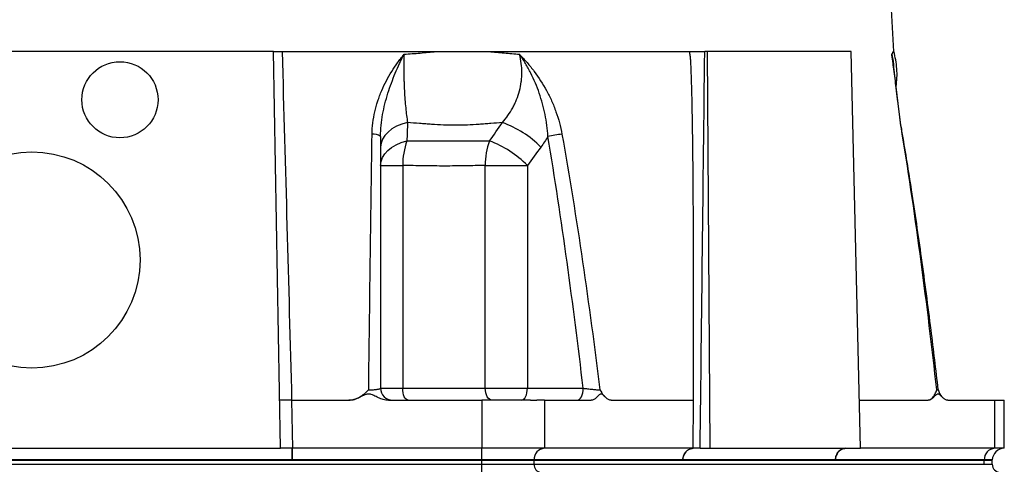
# Model space of a CAD drawing. Header units: millimetres. Extents: x 2439 to 3497, y 1333 to 4508.
# Tile 6 of 8: x 2996 to 3487, y 2150 to 2372. Entities that reach past the tile are written whole.
import ezdxf

# ---------------------------------------------------------------- set-up
doc = ezdxf.new("R2010")
doc.units = ezdxf.units.MM
doc.header["$LTSCALE"] = 2

msp = doc.modelspace()

# ---------------------------------------------------------------- linework, layer by layer
at = {"color": 7, "linetype": 'Continuous', "lineweight": 25}
for p, q in [((3432.25, 2356.33), (3379.24, 3401.1)), ((3122.86, 2356.33), (2881.6, 2356.33)), ((3126.31, 2158.33), (3122.86, 2356.33)), ((3126.65, 2356.33), (3330.72, 2356.33)), ((3339.35, 2356.33), (3337.97, 2356.33)), ((3340.61, 2158.33), (3339.35, 2356.33)), ((3410.98, 2356.33), (3339.35, 2356.33)), ((3415.7, 2158.33), (3410.98, 2356.33)), ((3431.76, 2351.99), (3431.82, 2351.64)), ((3176.26, 2299.55), (3187.28, 2299.55)), ((3187.28, 2299.55), (3187.28, 2188.33)), ((3228.49, 2188.33), (3228.49, 2299.55)), ((3228.49, 2299.55), (3249.47, 2299.55)), ((3249.47, 2299.55), (3249.47, 2188.33)), ((3176.26, 2188.33), (3187.28, 2188.33)), ((3187.28, 2188.33), (3228.49, 2188.33)), ((3228.49, 2188.33), (3249.47, 2188.33)), ((3249.47, 2188.33), (3277.33, 2188.33)), ((3131.89, 2182.33), (3132.31, 2158.33)), ((3131.89, 2182.33), (3160.38, 2182.33)), ((3180.15, 2182.33), (3226.82, 2182.33)), ((3226.82, 2182.33), (3226.82, 2158.33)), ((3257.99, 2182.33), (3257.99, 2158.33)), ((3257.99, 2182.33), (3281.33, 2182.33)), ((3291.21, 2182.33), (3332.4, 2182.33)), ((3415.13, 2182.33), (3449.36, 2182.33)), ((3459.25, 2182.33), (3482.58, 2182.33)), ((3482.58, 2182.33), (3482.58, 2158.33)), ((3487.41, 2158.33), (3487.41, 2182.35)), ((2878.14, 2158.33), (3126.31, 2158.33)), ((3132.1, 2158.33), (3126.31, 2158.33)), ((3132.31, 2158.33), (3132.1, 2158.33)), ((3132.1, 2152.54), (3132.1, 2158.33)), ((3226.82, 2158.33), (3132.31, 2158.33)), ((3132.31, 2152.54), (3132.31, 2158.33)), ((3257.99, 2158.33), (3226.82, 2158.33)), ((3226.82, 2152.54), (3226.82, 2158.33)), ((3332.22, 2158.33), (3257.99, 2158.33)), ((3335.69, 2158.33), (3340.61, 2158.33)), ((3340.61, 2158.33), (3415.7, 2158.33)), ((3482.58, 2158.33), (3415.7, 2158.33)), ((3487.41, 2158.33), (3482.58, 2158.33)), ((2777.64, 2152.33), (3226.82, 2152.33)), ((3132.1, 2152.54), (2872.35, 2152.54)), ((3132.31, 2152.54), (3132.1, 2152.54)), ((3226.82, 2152.54), (3132.31, 2152.54)), ((3252.8, 2152.54), (3226.82, 2152.54)), ((3226.82, 2152.54), (3226.82, 2152.33)), ((3226.82, 2152.33), (3252.8, 2152.33)), ((3226.82, 2150.33), (3226.82, 2152.33)), ((3252.8, 2152.54), (3252.8, 2152.33)), ((3327.03, 2152.54), (3252.8, 2152.54)), ((3252.8, 2150.33), (3252.8, 2152.33)), ((3252.8, 2152.33), (3477.39, 2152.33)), ((3403.17, 2152.54), (3327.03, 2152.54)), ((3477.39, 2152.54), (3403.17, 2152.54)), ((3477.39, 2152.54), (3477.39, 2152.33)), ((3477.39, 2150.33), (3477.39, 2152.33)), ((3477.39, 2152.33), (3481.41, 2152.33)), ((3481.41, 2152.33), (3481.41, 2152.54)), ((3481.41, 2150.33), (3481.41, 2152.33)), ((2777.64, 2150.33), (3226.82, 2150.33)), ((3226.82, 2146.33), (3226.82, 2150.33)), ((3226.82, 2150.33), (3252.8, 2150.33)), ((3252.8, 2150.33), (3477.39, 2150.33))]:
    msp.add_line(p, q, dxfattribs=at)
at = {"color": 8, "linetype": 'Continuous', "lineweight": 25}
for p, q in [((3481.41, 2152.54), (3477.39, 2152.54)), ((3477.39, 2150.33), (3481.41, 2150.33))]:
    msp.add_line(p, q, dxfattribs=at)
at = {"color": 7, "linetype": 'Continuous', "lineweight": 25, "flags": 128}
for points in [[(3189.7, 2320.93), (3186.87, 2320.13), (3184.27, 2319.06), (3181.94, 2317.74), (3179.97, 2316.21), (3178.38, 2314.49), (3177.21, 2312.64), (3176.5, 2310.7), (3176.26, 2308.71)], [(3176.26, 2299.55), (3176.49, 2301.52), (3177.18, 2303.44), (3178.31, 2305.28), (3179.85, 2306.98), (3181.77, 2308.51), (3184.03, 2309.84), (3186.56, 2310.93), (3189.33, 2311.75)], [(3189.97, 2182.33), (3189.45, 2182.45), (3188.94, 2182.79), (3188.48, 2183.35), (3188.07, 2184.09), (3187.73, 2185), (3187.48, 2186.04), (3187.33, 2187.16), (3187.28, 2188.33)], [(3231.78, 2182.33), (3231.14, 2182.45), (3230.52, 2182.79), (3229.95, 2183.35), (3229.45, 2184.09), (3229.04, 2185), (3228.74, 2186.04), (3228.55, 2187.16), (3228.49, 2188.33)], [(3246.47, 2182.33), (3247.06, 2182.45), (3247.62, 2182.79), (3248.14, 2183.35), (3248.59, 2184.09), (3248.97, 2185), (3249.24, 2186.04), (3249.41, 2187.16), (3249.47, 2188.33)], [(3274.33, 2182.33), (3274.91, 2182.45), (3275.48, 2182.79), (3276, 2183.35), (3276.45, 2184.09), (3276.82, 2185), (3277.1, 2186.04), (3277.27, 2187.16), (3277.33, 2188.33)], [(3332.22, 2158.33), (3332.23, 2159.25), (3332.25, 2162.91), (3332.37, 2177.54), (3332.4, 2182.33)]]:
    msp.add_lwpolyline(points, dxfattribs=at)
at = {"color": 8, "linetype": 'Continuous', "lineweight": 25, "flags": 128}
msp.add_lwpolyline([(3436.51, 2315.11), (3436.66, 2315.04), (3436.68, 2315.01)], dxfattribs=at)
at = {"color": 7, "linetype": 'Continuous', "lineweight": 25}
for centre, radius in [((3046.23, 2332.33), 19), ((3002.23, 2252.33), 54)]:
    msp.add_circle(centre, radius, dxfattribs=at)
for centre, radius, start, end in [((3218.99, 2271.4), 52.72, 45.0519, 69.9821), ((3172.77, 2309.23), 5.93, 53.964, 97.5642), ((3271.61, 2260.31), 55.01, 95.0691, 102.4733), ((3225.66, 2299.38), 38.38, 161.2004, 179.7544), ((3260.07, 2300.36), 31.6, 158.8741, 181.4773), ((3211.99, 2262.27), 52.87, 44.8396, 69.3823), ((3182.26, 2188.33), 6, 180, 270), ((3460.45, 2188.33), 6, 186.5538, 225.4075), ((3460.45, 2188.33), 6, 186.5538, 225.6509), ((3292.41, 2188.33), 6, 220.272, 225.3251), ((3258.41, 2152.74), 5.61, 94.2583, 182.0052), ((3332.64, 2152.74), 5.61, 94.2201, 182.0086), ((3408.77, 2152.74), 5.61, 94.2201, 182.0086), ((3483, 2152.74), 5.61, 94.2583, 182.0052), ((3487.41, 2152.33), 6, 90.0349, 178), ((3256.55, 2150.08), 3.76, 176.1887, 265.5981), ((3485.41, 2150.33), 4, 180, 270)]:
    msp.add_arc(centre, radius, start, end, dxfattribs=at)
msp.add_ellipse((3005.23, 6803.61), major_axis=(218.05, 24978.42), ratio=0.015115, start_param=4.52546, end_param=4.533522, dxfattribs=at)
for points, knots in [([(3122.86, 2356.33), (3122.86, 2356.33), (3122.93, 2356.33), (3123.13, 2356.33), (3123.22, 2356.33), (3123.42, 2356.33), (3123.54, 2356.33), (3123.94, 2356.33), (3124.27, 2356.33), (3125.02, 2356.33), (3125.45, 2356.33), (3125.92, 2356.33)], [0, 0, 0, 0, 0.25, 0.25, 0.375, 0.375, 0.5, 0.5, 0.75, 0.75, 1, 1, 1, 1]), ([(3125.92, 2356.33), (3126.03, 2356.33), (3126.27, 2356.33), (3126.52, 2356.33), (3126.65, 2356.33)], [0, 0, 0, 0, 0.5006992, 1, 1, 1, 1]), ([(3127.11, 2356.33), (3127.93, 2327.36), (3128.74, 2298.37), (3130.34, 2240.37), (3131.12, 2211.36), (3131.89, 2182.33)], [0, 0, 0, 0, 0.5, 0.5, 1, 1, 1, 1]), ([(3171.99, 2315.11), (3172.05, 2318.95), (3172.54, 2322.69), (3173.78, 2328.14), (3174.28, 2329.93), (3175.15, 2332.59), (3175.46, 2333.47), (3176.11, 2335.19), (3176.45, 2336.05), (3178.24, 2340.24), (3179.93, 2343.42), (3182.74, 2347.93), (3183.72, 2349.4), (3185.26, 2351.54), (3185.79, 2352.25), (3186.59, 2353.29), (3186.85, 2353.64), (3187.39, 2354.32), (3187.67, 2354.66), (3187.94, 2355)], [0, 0, 0, 0, 0.25, 0.25, 0.375, 0.375, 0.4375, 0.4375, 0.5, 0.5, 0.75, 0.75, 0.875, 0.875, 0.9375, 0.9375, 0.96875, 0.96875, 1, 1, 1, 1]), ([(3176.26, 2314.02), (3176.26, 2317.74), (3176.64, 2321.39), (3177.6, 2326.79), (3177.99, 2328.57), (3178.88, 2332.12), (3179.37, 2333.87), (3180.99, 2339.03), (3182.24, 2342.36), (3184.27, 2347.22), (3184.97, 2348.81), (3186.06, 2351.16), (3186.43, 2351.94), (3186.99, 2353.1), (3187.18, 2353.48), (3187.56, 2354.24), (3187.75, 2354.62), (3187.94, 2355)], [0, 0, 0, 0, 0.25, 0.25, 0.375, 0.375, 0.5, 0.5, 0.75, 0.75, 0.875, 0.875, 0.9375, 0.9375, 0.96875, 0.96875, 1, 1, 1, 1]), ([(3187.94, 2355), (3187.84, 2352.01), (3187.81, 2348.97), (3187.85, 2345.1), (3187.86, 2344.32), (3187.89, 2342.78), (3187.91, 2342.02), (3187.99, 2339.75), (3188.05, 2338.25), (3188.2, 2335.31), (3188.3, 2333.86), (3188.51, 2331), (3188.63, 2329.62), (3189.03, 2325.64), (3189.34, 2323.19), (3189.7, 2320.93)], [0, 0, 0, 0, 0.25, 0.25, 0.3125, 0.3125, 0.375, 0.375, 0.5, 0.5, 0.625, 0.625, 0.75, 0.75, 1, 1, 1, 1]), ([(3187.94, 2355), (3190.65, 2355.22), (3193.34, 2355.44), (3197.35, 2355.77), (3198.69, 2355.89), (3201.34, 2356.11), (3202.67, 2356.23), (3203.99, 2356.33)], [0, 0, 0, 0, 0.5, 0.5, 0.75, 0.75, 1, 1, 1, 1]), ([(3230.2, 2356.33), (3231.5, 2356.23), (3232.8, 2356.11), (3235.37, 2355.89), (3239.23, 2355.55), (3243.03, 2355.22), (3245.55, 2355)], [0, 0, 0, 0, 0.25, 0.25, 0.5, 1, 1, 1, 1]), ([(3237.03, 2320.93), (3239.02, 2323.19), (3240.74, 2325.64), (3242.54, 2328.96), (3242.88, 2329.64), (3243.53, 2331.01), (3243.83, 2331.72), (3244.68, 2333.86), (3245.16, 2335.31), (3245.92, 2338.25), (3246.22, 2339.75), (3246.52, 2342.02), (3246.59, 2342.79), (3246.69, 2344.33), (3246.72, 2345.1), (3246.73, 2348.97), (3246.34, 2352.01), (3245.55, 2355)], [0, 0, 0, 0, 0.25, 0.25, 0.3125, 0.3125, 0.375, 0.375, 0.5, 0.5, 0.625, 0.625, 0.6875, 0.6875, 0.75, 0.75, 1, 1, 1, 1]), ([(3245.55, 2355), (3245.71, 2354.83), (3245.88, 2354.66), (3246.2, 2354.32), (3246.69, 2353.81), (3247.81, 2352.61), (3248.74, 2351.56), (3250.58, 2349.42), (3251.75, 2347.96), (3255.13, 2343.46), (3257.18, 2340.29), (3259.48, 2336.08), (3259.92, 2335.23), (3260.78, 2333.5), (3261.19, 2332.62), (3262.39, 2329.96), (3263.11, 2328.16), (3265.05, 2322.7), (3266.06, 2318.96), (3266.75, 2315.11)], [0, 0, 0, 0, 0.015625, 0.015625, 0.03125, 0.0625, 0.125, 0.125, 0.25, 0.25, 0.5, 0.5, 0.5625, 0.5625, 0.625, 0.625, 0.75, 0.75, 1, 1, 1, 1]), ([(3259.72, 2314.02), (3259.53, 2317.74), (3259.05, 2321.39), (3257.96, 2326.79), (3257.53, 2328.57), (3256.56, 2332.12), (3256.01, 2333.87), (3254.21, 2339.03), (3252.8, 2342.36), (3250.34, 2347.22), (3249.46, 2348.81), (3248.06, 2351.16), (3247.58, 2351.94), (3246.83, 2353.1), (3246.58, 2353.48), (3246.07, 2354.24), (3245.81, 2354.62), (3245.55, 2355)], [0, 0, 0, 0, 0.25, 0.25, 0.375, 0.375, 0.5, 0.5, 0.75, 0.75, 0.875, 0.875, 0.9375, 0.9375, 0.96875, 0.96875, 1, 1, 1, 1]), ([(3332.4, 2182.33), (3332.41, 2188.9), (3332.43, 2201.66), (3332.44, 2220.2), (3332.42, 2237.59), (3332.39, 2253.82), (3332.32, 2272.11), (3332.2, 2291.64), (3332.01, 2310.08), (3331.81, 2324.01), (3331.63, 2333.24), (3331.45, 2340.21), (3331.3, 2344.84), (3331.16, 2348.33), (3331.06, 2350.51), (3330.96, 2352.07), (3330.85, 2353.15), (3330.73, 2354.22), (3330.57, 2355.29), (3330.45, 2355.98), (3330.39, 2356.33)], [0, 0, 0, 0, 0.113203, 0.219747, 0.31963, 0.412854, 0.499419, 0.634702, 0.749387, 0.817224, 0.87464, 0.908589, 0.937362, 0.954406, 0.968752, 0.975062, 0.981332, 0.987573, 0.993792, 1, 1, 1, 1]), ([(3330.72, 2356.33), (3330.95, 2356.33), (3331.2, 2356.33), (3331.73, 2356.33), (3332.02, 2356.33), (3332.6, 2356.33), (3332.91, 2356.33), (3333.53, 2356.33), (3333.86, 2356.33), (3334.51, 2356.33), (3334.83, 2356.33), (3335.49, 2356.33), (3335.82, 2356.33), (3336.78, 2356.33), (3337.4, 2356.33), (3337.97, 2356.33)], [0, 0, 0, 0, 0.125, 0.125, 0.25, 0.25, 0.375, 0.375, 0.5, 0.5, 0.625, 0.625, 0.75, 0.75, 1, 1, 1, 1]), ([(3431.26, 2355), (3431.46, 2355.22), (3431.61, 2355.44), (3431.78, 2355.77), (3431.83, 2355.89), (3431.91, 2356.11), (3431.94, 2356.23), (3431.96, 2356.33)], [0, 0, 0, 0, 0.5, 0.5, 0.75, 0.75, 1, 1, 1, 1]), ([(3436.51, 2315.11), (3435.88, 2318.95), (3435.37, 2322.69), (3434.67, 2328.14), (3434.45, 2329.93), (3434.13, 2332.59), (3434.02, 2333.47), (3433.82, 2335.19), (3433.72, 2336.05), (3433.23, 2340.24), (3432.86, 2343.42), (3432.28, 2347.93), (3432.09, 2349.4), (3431.79, 2351.54), (3431.69, 2352.25), (3431.53, 2353.29), (3431.48, 2353.64), (3431.37, 2354.32), (3431.32, 2354.66), (3431.26, 2355)], [0, 0, 0, 0, 0.25, 0.25, 0.375, 0.375, 0.4375, 0.4375, 0.5, 0.5, 0.75, 0.75, 0.875, 0.875, 0.9375, 0.9375, 0.96875, 0.96875, 1, 1, 1, 1]), ([(3433.41, 2338.9), (3433.59, 2340.35), (3433.96, 2343.3), (3433.88, 2347.77), (3433.28, 2352.16), (3432.7, 2355.04), (3432.21, 2356.4), (3432.21, 2356.42)], [0, 0, 0, 0, 0.247253, 0.504545, 0.754421, 0.996768, 1, 1, 1, 1]), ([(3436.65, 2315), (3436.45, 2316.17), (3435.94, 2319.12), (3435.26, 2323.86), (3434.55, 2329.26), (3433.89, 2334.77), (3433.24, 2340.35), (3432.58, 2345.92), (3432.11, 2349.68), (3431.83, 2351.53), (3431.82, 2351.64)], [0, 0, 0, 0, 0.0861541, 0.2161894, 0.3535413, 0.4992294, 0.6538345, 0.8173161, 0.9888806, 1, 1, 1, 1]), ([(3237.03, 2320.93), (3235.12, 2320.78), (3232.23, 2320.56), (3229.32, 2320.33), (3227.37, 2320.18), (3226.39, 2320.1), (3221.5, 2319.76), (3217.57, 2319.59), (3209.66, 2319.59), (3205.7, 2319.76), (3200.73, 2320.1), (3199.74, 2320.18), (3197.74, 2320.33), (3196.74, 2320.41), (3193.74, 2320.63), (3191.73, 2320.78), (3189.7, 2320.93)], [0, 0, 0, 0, 0.125, 0.1875, 0.1875, 0.25, 0.25, 0.5, 0.5, 0.75, 0.75, 0.8125, 0.8125, 0.875, 0.875, 1, 1, 1, 1]), ([(3170.32, 2187.53), (3170.57, 2208.88), (3170.83, 2230.2), (3171.39, 2272.74), (3171.69, 2293.96), (3171.99, 2315.11)], [0, 0, 0, 0, 0.5, 0.5, 1, 1, 1, 1]), ([(3176.26, 2314.02), (3176.26, 2293.18), (3176.26, 2272.27), (3176.26, 2230.36), (3176.26, 2209.36), (3176.26, 2188.33)], [0, 0, 0, 0, 0.5, 0.5, 1, 1, 1, 1]), ([(3277.33, 2188.33), (3274.86, 2209.36), (3272.18, 2230.36), (3266.35, 2272.27), (3263.19, 2293.18), (3259.72, 2314.02)], [0, 0, 0, 0, 0.5, 0.5, 1, 1, 1, 1]), ([(3266.75, 2315.11), (3270.49, 2293.96), (3273.9, 2272.74), (3280.16, 2230.2), (3283.01, 2208.88), (3285.64, 2187.53)], [0, 0, 0, 0, 0.5, 0.5, 1, 1, 1, 1]), ([(3453.73, 2187.53), (3451.35, 2208.88), (3448.76, 2230.2), (3443.07, 2272.74), (3439.96, 2293.96), (3436.51, 2315.11)], [0, 0, 0, 0, 0.5, 0.5, 1, 1, 1, 1]), ([(3454.45, 2187.64), (3453.29, 2197.54), (3450.71, 2219.49), (3446.27, 2252.71), (3441.55, 2285.28), (3438.19, 2305.78), (3436.67, 2315.01)], [0, 0, 0, 0, 0.2322, 0.515053, 0.781596, 1, 1, 1, 1]), ([(3189.33, 2311.75), (3191.12, 2311.76), (3192.9, 2311.77), (3196.46, 2311.8), (3198.24, 2311.81), (3203.53, 2311.83), (3207.02, 2311.84), (3213.91, 2311.84), (3217.3, 2311.83), (3222.33, 2311.81), (3223.99, 2311.8), (3227.31, 2311.77), (3228.96, 2311.76), (3230.6, 2311.75)], [0, 0, 0, 0, 0.125, 0.125, 0.25, 0.25, 0.5, 0.5, 0.75, 0.75, 0.875, 0.875, 1, 1, 1, 1]), ([(3228.49, 2299.55), (3225.17, 2299.48), (3221.83, 2299.4), (3215.07, 2299.28), (3211.67, 2299.24), (3204.79, 2299.24), (3201.33, 2299.28), (3194.34, 2299.4), (3190.83, 2299.48), (3187.28, 2299.55)], [0, 0, 0, 0, 0.25, 0.25, 0.5, 0.5, 0.75, 0.75, 1, 1, 1, 1]), ([(3160.38, 2182.33), (3161.35, 2182.33), (3162.29, 2182.49), (3164.15, 2183.06), (3165.02, 2183.46), (3166.67, 2184.42), (3167.45, 2184.98), (3168.57, 2185.9), (3168.93, 2186.21), (3169.63, 2186.86), (3169.98, 2187.2), (3170.32, 2187.53)], [0, 0, 0, 0, 0.25, 0.25, 0.5, 0.5, 0.75, 0.75, 0.875, 0.875, 1, 1, 1, 1]), ([(3170.32, 2187.53), (3171.12, 2187.53), (3171.92, 2187.55), (3173, 2187.62), (3173.35, 2187.64), (3174, 2187.7), (3174.29, 2187.74), (3174.84, 2187.81), (3175.08, 2187.85), (3175.5, 2187.94), (3175.68, 2187.98), (3175.97, 2188.08), (3176.08, 2188.13), (3176.23, 2188.23), (3176.26, 2188.28), (3176.26, 2188.33)], [0, 0, 0, 0, 0.25, 0.25, 0.375, 0.375, 0.5, 0.5, 0.625, 0.625, 0.75, 0.75, 0.875, 0.875, 1, 1, 1, 1]), ([(3277.33, 2188.33), (3277.67, 2188.28), (3278.03, 2188.23), (3278.77, 2188.13), (3279.16, 2188.08), (3279.94, 2187.98), (3280.33, 2187.94), (3281.12, 2187.85), (3281.52, 2187.81), (3282.28, 2187.74), (3282.66, 2187.7), (3283.38, 2187.64), (3283.72, 2187.62), (3284.68, 2187.55), (3285.23, 2187.53), (3285.64, 2187.53)], [0, 0, 0, 0, 0.125, 0.125, 0.25, 0.25, 0.375, 0.375, 0.5, 0.5, 0.625, 0.625, 0.75, 0.75, 1, 1, 1, 1]), ([(3285.64, 2187.53), (3285.64, 2187.52), (3286.25, 2186.56), (3286.96, 2185.32), (3287.76, 2184.6), (3287.88, 2184.49)], [0, 0, 0, 0, 0.004505, 0.853121, 1, 1, 1, 1]), ([(3449.36, 2182.33), (3449.85, 2182.33), (3450.31, 2182.49), (3451.17, 2183.06), (3451.56, 2183.46), (3452.28, 2184.42), (3452.61, 2184.98), (3453.05, 2185.9), (3453.2, 2186.21), (3453.47, 2186.86), (3453.6, 2187.2), (3453.73, 2187.53)], [0, 0, 0, 0, 0.25, 0.25, 0.5, 0.5, 0.75, 0.75, 0.875, 0.875, 1, 1, 1, 1]), ([(3131.89, 2182.33), (3131.49, 2182.33), (3131.1, 2182.32), (3130.34, 2182.31), (3129.96, 2182.31), (3129.23, 2182.31), (3128.89, 2182.31), (3128.23, 2182.31), (3127.93, 2182.32), (3127.37, 2182.32), (3127.12, 2182.33), (3126.69, 2182.35), (3126.5, 2182.35), (3126.2, 2182.37), (3126.09, 2182.38), (3125.93, 2182.41), (3125.89, 2182.42), (3125.89, 2182.43)], [0, 0, 0, 0, 0.125, 0.125, 0.25, 0.25, 0.375, 0.375, 0.5, 0.5, 0.625, 0.625, 0.75, 0.75, 0.875, 0.875, 1, 1, 1, 1]), ([(3180.15, 2182.33), (3179.28, 2182.33), (3178.42, 2182.46), (3176.75, 2182.9), (3175.93, 2183.22), (3174.35, 2183.93), (3173.59, 2184.34), (3172.41, 2184.89), (3172.01, 2185.06), (3171.39, 2185.26), (3171.18, 2185.32), (3170.75, 2185.4), (3170.53, 2185.42), (3170.09, 2185.43), (3169.87, 2185.41), (3169.44, 2185.34), (3169.22, 2185.29), (3168.59, 2185.1), (3168.19, 2184.92), (3167, 2184.37), (3166.22, 2183.96), (3164.63, 2183.23), (3163.82, 2182.92), (3162.14, 2182.47), (3161.26, 2182.33), (3160.38, 2182.33)], [0, 0, 0, 0, 0.125, 0.125, 0.25, 0.25, 0.375, 0.375, 0.4375, 0.4375, 0.46875, 0.46875, 0.5, 0.5, 0.53125, 0.53125, 0.5625, 0.5625, 0.625, 0.625, 0.75, 0.75, 0.875, 0.875, 1, 1, 1, 1]), ([(3251.02, 2182.33), (3250.82, 2182.33), (3250.4, 2182.33), (3249.77, 2182.33), (3249.13, 2182.33), (3248.47, 2182.33), (3247.81, 2182.33), (3247.13, 2182.33), (3246.44, 2182.33), (3245.05, 2182.33), (3242.87, 2182.33), (3239.83, 2182.33), (3236.68, 2182.33), (3233.98, 2182.33), (3231.79, 2182.33), (3230.14, 2182.33), (3228.48, 2182.33), (3227.37, 2182.33), (3226.82, 2182.33)], [0, 0, 0, 0, 0.031278, 0.062496, 0.093671, 0.124817, 0.155953, 0.187093, 0.218256, 0.249456, 0.373927, 0.499002, 0.624284, 0.749251, 0.812094, 0.874744, 0.937335, 1, 1, 1, 1]), ([(3251.02, 2182.33), (3251.21, 2182.33), (3251.59, 2182.33), (3252.14, 2182.33), (3252.68, 2182.33), (3253.21, 2182.33), (3253.73, 2182.33), (3254.07, 2182.33), (3254.23, 2182.33)], [0, 0, 0, 0, 0.166794, 0.333435, 0.5, 0.666565, 0.833206, 1, 1, 1, 1]), ([(3257.99, 2182.33), (3257.86, 2182.33), (3257.58, 2182.33), (3257.15, 2182.33), (3256.7, 2182.33), (3256.24, 2182.33), (3255.76, 2182.33), (3255.27, 2182.33), (3254.76, 2182.33), (3254.41, 2182.33), (3254.23, 2182.33)], [0, 0, 0, 0, 0.125008, 0.249885, 0.374695, 0.499504, 0.624374, 0.749371, 0.874559, 1, 1, 1, 1]), ([(3291.21, 2182.33), (3290.78, 2182.33), (3290.35, 2182.46), (3289.51, 2182.9), (3289.11, 2183.22), (3288.32, 2183.93), (3287.93, 2184.34), (3287.34, 2184.89), (3287.15, 2185.06), (3286.84, 2185.26), (3286.73, 2185.32), (3286.51, 2185.4), (3286.4, 2185.42), (3286.18, 2185.43), (3286.08, 2185.41), (3285.86, 2185.34), (3285.75, 2185.29), (3285.43, 2185.1), (3285.23, 2184.92), (3284.64, 2184.37), (3284.25, 2183.96), (3283.46, 2183.23), (3283.05, 2182.92), (3282.21, 2182.47), (3281.77, 2182.33), (3281.33, 2182.33)], [0, 0, 0, 0, 0.125, 0.125, 0.25, 0.25, 0.375, 0.375, 0.4375, 0.4375, 0.46875, 0.46875, 0.5, 0.5, 0.53125, 0.53125, 0.5625, 0.5625, 0.625, 0.625, 0.75, 0.75, 0.875, 0.875, 1, 1, 1, 1]), ([(3459.25, 2182.33), (3458.81, 2182.33), (3458.39, 2182.46), (3457.55, 2182.9), (3457.14, 2183.22), (3456.35, 2183.93), (3455.97, 2184.34), (3455.38, 2184.89), (3455.18, 2185.06), (3454.87, 2185.26), (3454.77, 2185.32), (3454.55, 2185.4), (3454.44, 2185.42), (3454.22, 2185.43), (3454.11, 2185.41), (3453.89, 2185.34), (3453.79, 2185.29), (3453.47, 2185.1), (3453.27, 2184.92), (3452.67, 2184.37), (3452.29, 2183.96), (3451.49, 2183.23), (3451.09, 2182.92), (3450.24, 2182.47), (3449.8, 2182.33), (3449.36, 2182.33)], [0, 0, 0, 0, 0.125, 0.125, 0.25, 0.25, 0.375, 0.375, 0.4375, 0.4375, 0.46875, 0.46875, 0.5, 0.5, 0.53125, 0.53125, 0.5625, 0.5625, 0.625, 0.625, 0.75, 0.75, 0.875, 0.875, 1, 1, 1, 1]), ([(3482.58, 2182.33), (3483.58, 2182.33), (3485.58, 2182.33), (3487.16, 2182.33), (3487.27, 2182.33), (3487.32, 2182.33)], [0, 0, 0, 0, 0.353068, 0.705524, 1, 1, 1, 1]), ([(3327.03, 2152.54), (3327.05, 2153.31), (3327.2, 2154.07), (3327.75, 2155.48), (3328.13, 2156.12), (3329.09, 2157.18), (3329.66, 2157.61), (3330.89, 2158.18), (3331.56, 2158.33), (3332.22, 2158.33)], [0, 0, 0, 0, 0.25, 0.25, 0.5, 0.5, 0.75, 0.75, 1, 1, 1, 1]), ([(3335.69, 2158.33), (3335.16, 2158.33), (3334.61, 2158.33), (3333.73, 2158.33), (3333.43, 2158.33), (3332.83, 2158.33), (3332.53, 2158.33), (3332.22, 2158.33)], [0, 0, 0, 0, 0.5, 0.5, 0.75, 0.75, 1, 1, 1, 1]), ([(3403.17, 2152.54), (3403.19, 2153.31), (3403.34, 2154.07), (3403.88, 2155.47), (3404.27, 2156.12), (3405.23, 2157.18), (3405.8, 2157.61), (3407.03, 2158.18), (3407.69, 2158.33), (3408.36, 2158.33)], [0, 0, 0, 0, 0.25, 0.25, 0.5, 0.5, 0.75, 0.75, 1, 1, 1, 1])]:
    msp.add_open_spline(points, degree=3, knots=knots, dxfattribs=at)
for points in [[(3330.39, 2356.33), (3330.49, 2356.33), (3330.61, 2356.33), (3330.72, 2356.33)], [(3189.7, 2320.93), (3189.59, 2317.87), (3189.46, 2314.81), (3189.33, 2311.75)], [(3230.6, 2311.75), (3232.74, 2314.81), (3234.89, 2317.87), (3237.03, 2320.93)], [(3259.72, 2314.02), (3258.65, 2312.18), (3257.48, 2310.41), (3256.23, 2308.71)], [(3256.23, 2308.71), (3253.98, 2305.65), (3251.73, 2302.59), (3249.47, 2299.55)], [(3131.89, 2182.33), (3131.89, 2182.33), (3131.89, 2182.33), (3131.89, 2182.33)], [(3332.22, 2158.33), (3332.22, 2158.33), (3332.22, 2158.33), (3332.22, 2158.33)], [(3327.03, 2152.54), (3327.03, 2152.54), (3327.03, 2152.54), (3327.03, 2152.54)], [(3403.17, 2152.54), (3403.17, 2152.54), (3403.17, 2152.54), (3403.17, 2152.54)]]:
    msp.add_open_spline(points, degree=3, dxfattribs=at)
at = {"color": 8, "linetype": 'Continuous', "lineweight": 25}
for points, knots in [([(3431.26, 2355), (3431.27, 2354.98), (3431.45, 2354), (3431.61, 2352.99), (3431.76, 2351.99)], [0, 0, 0, 0, 0.015788, 1, 1, 1, 1]), ([(3431.26, 2355), (3431.62, 2353.38), (3432.04, 2351.51), (3432.12, 2349.59), (3432.13, 2349.32)], [0, 0, 0, 0, 0.864605, 1, 1, 1, 1]), ([(3453.73, 2187.53), (3453.91, 2187.53), (3454.38, 2187.54), (3454.43, 2187.6), (3454.46, 2187.64)], [0, 0, 0, 0, 0.394971, 1, 1, 1, 1])]:
    msp.add_open_spline(points, degree=3, knots=knots, dxfattribs=at)

doc.saveas('drawing.dxf')
